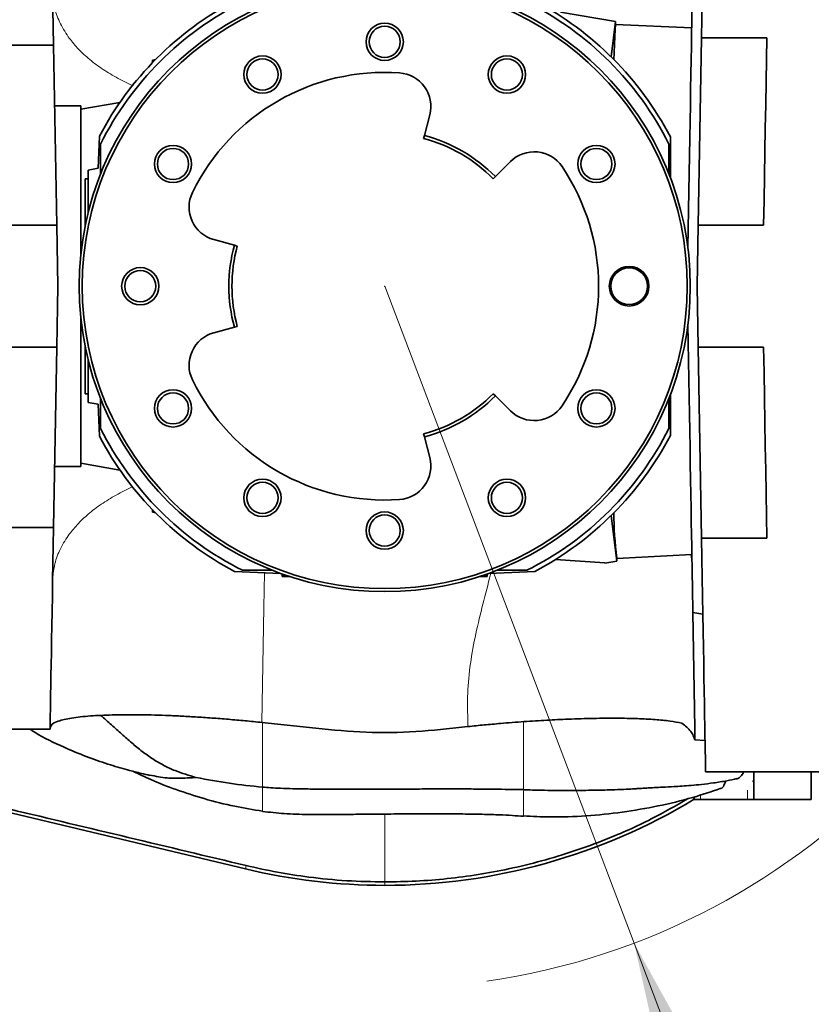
# Model space of a CAD drawing. Header units: millimetres. Extents: x 0 to 11920, y 0 to 8400.
# Tile 11 of 121: x 3462 to 3980, y 2033 to 2678. Entities that reach past the tile are written whole.
import ezdxf

# ---------------------------------------------------------------- set-up
doc = ezdxf.new("R2010")
doc.units = ezdxf.units.MM
doc.header["$LTSCALE"] = 20
doc.header["$PDSIZE"] = -1
doc.styles.add('SLDTEXTSTYLE0', font='TXT', dxfattribs={"width": 0.605})
doc.dimstyles.new('SLDDIMSTYLE12', dxfattribs={"dimtxt": 70, "dimasz": 70, "dimexe": 0, "dimexo": 0.0625, "dimgap": 17.5, "dimtad": 0, "dimtih": 1, "dimtoh": 1, "dimdec": 1, "dimlfac": 0.5, "dimrnd": 1e-09, "dimzin": 12, "dimdsep": 46, "dimtxsty": 'SLDTEXTSTYLE0', "dimsah": 1, "dimcen": 0, "dimadec": 0, "dimazin": 3, "dimtfac": 1, "dimtofl": 0, "dimtmove": 0, "dimatfit": 3, "dimfxl": 1, "dimfrac": 2, "dimtolj": 1, "dimtzin": 12, "dimarcsym": 0})

# ---------------------------------------------------------------- blocks, each defined once
blk = doc.blocks.new('_D_59')
at = {"color": 7, "linetype": 'Continuous', "lineweight": 0}
for p, q in [((3701.26, 2503.33), (3864.5, 2073.27)), ((3864.5, 2073.27), (3967.66, 1801.49)), ((3967.66, 1801.49), (4986.51, 1801.49))]:
    blk.add_line(p, q, dxfattribs=at)
at = {"color": 7, "linetype": 'Continuous', "lineweight": 18}
blk.add_solid([(3864.5, 2073.27), (3879.99, 2004.28), (3898.69, 2011.37)], dxfattribs=at)
at = {"color": 7, "linetype": 'Continuous', "lineweight": 18, "char_height": 70, "attachment_point": 1, "style": 'SLDTEXTSTYLE0'}
for s, insert in [('R230', (4377.17, 2106.59)), ('Smallest circumscribed', (3997.66, 1999.16)), ('radius axis 4', (4222.1, 1891.73))]:
    blk.add_mtext(s, dxfattribs=dict(at, insert=insert))

msp = doc.modelspace()

# ---------------------------------------------------------------- linework, layer by layer
at = {"color": 7, "linetype": 'Continuous', "lineweight": 35}
for p, q in [((3816.359546, 2682.798889), (3852.393925, 2676.616219)), ((3849.425964, 2653.555062), (3852.393925, 2676.616219)), ((3852.393925, 2676.616219), (3852.370605, 2674.680141)), ((3852.370605, 2674.680141), (3902.210452, 2672.470954)), ((3908.597194, 2665.982273), (3906.456314, 2543.330935)), ((3908.597194, 2665.982273), (3951.398991, 2665.982273)), ((3484.501891, 2661.233929), (3440.200113, 2661.233929)), ((3486.55989, 2543.330935), (3484.501891, 2661.233929)), ((3549.258105, 2651.330975), (3549.220495, 2649.637368)), ((3551.29943, 2651.767519), (3549.258105, 2651.330975)), ((3550.156288, 2650.603679), (3549.258105, 2651.330975)), ((3502.258114, 2621.331003), (3485.198401, 2621.331003)), ((3527.949177, 2623.684672), (3502.258114, 2619.154719)), ((3502.258114, 2621.331003), (3502.258114, 2523.30592)), ((3730.764855, 2615.444091), (3727.219134, 2601.971892)), ((3514.549531, 2601.620939), (3513.627909, 2580.512074)), ((3726.710096, 2600.037721), (3727.219134, 2601.971892)), ((3888.258107, 2601.065305), (3888.258107, 2574.2605)), ((3515.258111, 2596.43307), (3515.258111, 2576.842931)), ((3887.258105, 2576.842931), (3887.258105, 2596.43307)), ((3507.25811, 2579.389003), (3513.627909, 2580.512074)), ((3507.25811, 2571.747926), (3507.25811, 2579.389003)), ((3773.703107, 2575.134304), (3783.597542, 2584.941176)), ((3507.25811, 2573.730972), (3505.258106, 2573.730972)), ((3505.258106, 2543.130544), (3505.258106, 2573.730972)), ((3773.703107, 2575.134304), (3772.282616, 2573.726442)), ((3507.25811, 2551.952031), (3507.25811, 2571.747926)), ((3442.258112, 2543.330935), (3486.55989, 2543.330935)), ((3949.258111, 2543.330935), (3906.456314, 2543.330935)), ((3602.852069, 2530.16856), (3589.411922, 2533.834007)), ((3602.852069, 2530.16856), (3604.781605, 2529.642251)), ((3502.258114, 2483.356026), (3502.258114, 2385.331062)), ((3589.411922, 2472.828057), (3602.852069, 2476.493505)), ((3604.781605, 2477.019694), (3602.852069, 2476.493505)), ((3486.55989, 2463.330892), (3442.258112, 2463.330892)), ((3486.55989, 2463.330892), (3484.501891, 2345.428136)), ((3505.258106, 2432.931092), (3505.258106, 2463.531402)), ((3906.456314, 2463.330892), (3949.258111, 2463.330892)), ((3906.456314, 2463.330892), (3908.638947, 2338.2875)), ((3507.25811, 2434.91402), (3507.25811, 2454.709914)), ((3507.25811, 2432.931092), (3505.258106, 2432.931092)), ((3507.25811, 2427.272943), (3507.25811, 2434.91402)), ((3772.282616, 2432.935622), (3773.703107, 2431.527522)), ((3783.597542, 2421.720889), (3773.703107, 2431.527522)), ((3888.258107, 2432.401565), (3888.258107, 2405.596641)), ((3513.627909, 2426.149753), (3507.25811, 2427.272943)), ((3513.627909, 2426.149753), (3514.549531, 2405.041125)), ((3515.258111, 2429.819015), (3515.258111, 2410.228875)), ((3887.258105, 2410.228875), (3887.258105, 2429.819015)), ((3727.219134, 2404.690173), (3726.710096, 2406.624225)), ((3727.219134, 2404.690173), (3730.764855, 2391.217855)), ((3485.198401, 2385.331062), (3502.258114, 2385.331062)), ((3502.258114, 2387.507346), (3527.949177, 2382.977393)), ((3549.220495, 2357.024577), (3549.258105, 2355.33109)), ((3550.156288, 2356.058267), (3549.258105, 2355.33109)), ((3551.29943, 2354.894546), (3549.258105, 2355.33109)), ((3849.425964, 2353.106883), (3853.258103, 2323.331025)), ((3440.200113, 2345.428136), (3484.501891, 2345.428136)), ((3951.440744, 2338.2875), (3908.638947, 2338.2875)), ((3853.258103, 2325.129893), (3902.32373, 2327.701238)), ((3845.253415, 2322.250035), (3813.055411, 2324.383166)), ((3845.255732, 2322.003511), (3845.253415, 2322.250035)), ((3845.255732, 2322.003511), (3853.258103, 2323.331025)), ((3853.258103, 2323.331025), (3853.258103, 2325.410751)), ((3602.968179, 2316.622403), (3633.088402, 2315.307286)), ((3608.156018, 2317.330983), (3627.746202, 2317.330983)), ((3634.125568, 2313.331035), (3634.234972, 2314.895538)), ((3635.323912, 2314.448503), (3634.125568, 2313.331035)), ((3767.192296, 2314.448503), (3768.390641, 2313.331035)), ((3768.390641, 2313.331035), (3768.281233, 2314.895538)), ((3769.427808, 2315.307286), (3799.548034, 2316.622403)), ((3774.770009, 2317.330983), (3794.360202, 2317.330983)), ((3634.125568, 2313.331035), (3638.808124, 2313.331035)), ((3763.708086, 2313.331035), (3768.390641, 2313.331035)), ((3902.987517, 2289.673474), (3909.50758, 2288.52382)), ((3902.987517, 2289.673474), (3904.307626, 2214.04424)), ((3620.892085, 2217.700866), (3668.663181, 2212.740567)), ((3409.25812, 2213.330892), (3482.196145, 2213.330892)), ((3733.853033, 2212.740567), (3755.76958, 2215.016273)), ((3904.307626, 2214.04424), (3904.253475, 2206.249383)), ((3904.253475, 2206.249383), (3910.950817, 2205.840495)), ((3296.167247, 2196.793225), (3610.086821, 2121.781972)), ((3992.258109, 2185.331014), (3911.308817, 2185.331014)), ((3942.911722, 2185.331014), (3942.911722, 2179.326442)), ((3942.911722, 2179.326442), (3942.911722, 2167.326358)), ((3980.499424, 2185.331014), (3980.499424, 2179.326442)), ((3980.499424, 2179.326442), (3980.499424, 2167.326358)), ((3794.5466, 2173.543599), (3792.127829, 2173.571256)), ((3903.921418, 2168.94379), (3903.921418, 2167.326358)), ((3908.02566, 2167.326358), (3903.921418, 2167.326358)), ((3938.80748, 2167.326358), (3908.02566, 2167.326358)), ((3938.80748, 2167.326358), (3942.911722, 2167.326358)), ((3980.499424, 2167.326358), (3942.911722, 2167.326358))]:
    msp.add_line(p, q, dxfattribs=at)
at = {"color": 8, "linetype": 'Continuous', "lineweight": 18}
for p, q in [((3901.716612, 2327.669528), (3902.425326, 2321.880725)), ((3621.258102, 2218.200353), (3621.258102, 2177.161124)), ((3792.127829, 2174.055246), (3792.127829, 2218.205121)), ((3941.765107, 2179.326442), (3942.911722, 2179.326442)), ((3621.258102, 2177.161124), (3621.258102, 2176.880744)), ((3621.258102, 2176.880744), (3621.258102, 2175.370362)), ((3621.258102, 2159.612563), (3621.258102, 2175.370362)), ((3792.127829, 2172.993329), (3792.127829, 2156.378892)), ((3938.80748, 2167.326358), (3938.80748, 2173.3264)), ((3908.02566, 2170.254377), (3908.02566, 2167.326358)), ((3610.086821, 2121.781972), (3610.611342, 2123.977092)), ((3701.258104, 2111.0405), (3701.258104, 2113.299993))]:
    msp.add_line(p, q, dxfattribs=at)
at = {"color": 7, "linetype": 'Continuous', "lineweight": 35, "flags": 128}
for points in [[(3908.597194, 2665.982273), (3908.818133, 2678.639558), (3909.032307, 2690.90977), (3909.239255, 2702.76573), (3909.438513, 2714.18145), (3909.62965, 2725.131419), (3909.812234, 2735.591796), (3909.985863, 2745.539215), (3910.150163, 2754.951862), (3910.304762, 2763.808873), (3910.449319, 2772.0907), (3910.583518, 2779.779103), (3910.707079, 2786.857036), (3910.819687, 2793.309), (3910.921134, 2799.120572), (3911.011167, 2804.278997), (3911.089621, 2808.772948), (3911.156289, 2812.592414), (3911.211036, 2815.729049), (3911.253743, 2818.17582), (3911.28432, 2819.927362), (3911.302693, 2820.97986), (3911.308817, 2821.330932)], [(3482.196145, 2793.330935), (3482.202403, 2792.972115), (3482.221179, 2791.896609), (3482.252411, 2790.106919), (3482.296042, 2787.607577), (3482.351951, 2784.404901), (3482.41999, 2780.506519), (3482.500009, 2775.922206), (3482.5918, 2770.663407), (3482.695155, 2764.743117), (3482.809774, 2758.175877), (3482.935421, 2750.97802), (3483.071737, 2743.167308), (3483.218454, 2734.763053), (3483.375125, 2725.786236), (3483.541451, 2716.258791), (3483.716927, 2706.204441), (3483.901195, 2695.648101), (3484.093778, 2684.615877), (3484.294169, 2673.13495), (3484.501891, 2661.233929)], [(3899.693869, 2528.295901), (3899.696536, 2528.448966), (3899.9139, 2540.901688), (3900.129013, 2553.225663), (3900.341131, 2565.37762), (3900.549509, 2577.315477), (3900.753416, 2588.997272), (3900.952138, 2600.382355), (3901.145004, 2611.431029), (3901.331313, 2622.104552), (3901.510425, 2632.36585), (3901.681714, 2642.179158), (3901.844583, 2651.509908), (3901.998468, 2660.325912), (3902.142815, 2668.596175), (3902.277149, 2676.291731), (3902.400978, 2683.385995)], [(3852.370605, 2674.680141), (3852.1173, 2671.093848), (3851.869896, 2666.781214), (3851.629458, 2661.760953), (3851.397037, 2656.054881), (3851.242252, 2651.74177)], [(3951.398991, 2665.982273), (3951.15044, 2651.742724), (3950.895063, 2637.112048), (3950.633518, 2622.128633), (3950.366519, 2606.832174), (3950.094752, 2591.262725), (3949.818946, 2575.461534), (3949.539818, 2559.470323), (3949.258111, 2543.330935)], [(3486.55989, 2543.330935), (3486.791812, 2530.045059), (3487.024717, 2516.702202), (3487.258099, 2503.330973)], [(3905.758105, 2503.330973), (3905.991383, 2516.695765), (3906.224258, 2530.036953), (3906.456314, 2543.330935)], [(3487.258099, 2503.330973), (3487.024717, 2489.959744), (3486.791812, 2476.617006), (3486.55989, 2463.330892)], [(3906.456314, 2463.330892), (3906.224258, 2476.624993), (3905.991383, 2489.966181), (3905.758105, 2503.330973)], [(3902.987517, 2289.673474), (3902.987085, 2289.69827), (3902.977608, 2290.240672), (3902.955793, 2291.490701), (3902.921699, 2293.444303), (3902.875431, 2296.09504), (3902.817137, 2299.433854), (3902.747042, 2303.449777), (3902.665369, 2308.129218), (3902.572371, 2313.457158), (3902.468376, 2319.415239), (3902.353711, 2325.98367), (3902.22878, 2333.140996), (3902.093999, 2340.862897), (3901.9498, 2349.124101), (3901.796676, 2357.896712), (3901.635133, 2367.151645), (3901.465706, 2376.857904), (3901.288964, 2386.983541), (3901.105486, 2397.494462), (3900.915898, 2408.355859), (3900.720827, 2419.531253), (3900.520928, 2430.983928), (3900.316857, 2442.67526), (3900.109298, 2454.566625), (3899.898939, 2466.618207), (3899.693869, 2478.366044)], [(3949.258111, 2463.330892), (3949.545808, 2446.8483), (3949.830808, 2430.520919), (3950.112305, 2414.393809), (3950.389542, 2398.511317), (3950.661741, 2382.916835), (3950.928159, 2367.653754), (3951.188065, 2352.76356), (3951.440744, 2338.2875)], [(3484.501891, 2345.428136), (3484.294169, 2333.526996), (3484.093778, 2322.046188), (3483.901195, 2311.013845), (3483.716927, 2300.457624), (3483.541451, 2290.403274), (3483.375125, 2280.875829), (3483.218454, 2271.898893), (3483.071737, 2263.494638), (3482.935421, 2255.684045), (3482.809774, 2248.486188), (3482.695155, 2241.918948), (3482.5918, 2235.998538), (3482.500009, 2230.73974), (3482.41999, 2226.155427), (3482.351951, 2222.257045), (3482.296042, 2219.054368), (3482.252411, 2216.555026), (3482.221179, 2214.765456), (3482.202403, 2213.689712), (3482.196145, 2213.330892)], [(3911.308817, 2185.331014), (3911.302201, 2185.709861), (3911.282383, 2186.84521), (3911.249407, 2188.734916), (3911.203332, 2191.373733), (3911.144309, 2194.755939), (3911.07244, 2198.873428), (3910.987906, 2203.716186), (3910.890914, 2209.272531), (3910.781689, 2215.529588), (3910.660513, 2222.472337), (3910.527639, 2230.084327), (3910.383411, 2238.3472), (3910.22817, 2247.241405), (3910.062276, 2256.745485), (3909.886114, 2266.837266), (3909.700133, 2277.492431), (3909.504749, 2288.685706), (3909.300454, 2300.390151), (3909.08771, 2312.578347), (3908.867039, 2325.220731), (3908.638947, 2338.2875)]]:
    msp.add_lwpolyline(points, dxfattribs=at)
at = {"color": 8, "linetype": 'Continuous', "lineweight": 18, "flags": 128}
for points in [[(3622.603796, 2315.76505), (3622.204743, 2292.903331), (3620.892085, 2217.700866)], [(3701.258104, 2113.299993), (3701.258209, 2118.69159), (3701.25829, 2124.066976), (3701.258272, 2129.424241), (3701.258175, 2134.762195), (3701.258104, 2140.079883), (3701.258145, 2155.547288), (3701.258141, 2157.727388)]]:
    msp.add_lwpolyline(points, dxfattribs=at)
at = {"color": 7, "linetype": 'Continuous', "lineweight": 35}
for centre, radius in [((3701.258103, 2503.330928), 200.000004), ((3701.258105, 2503.331035), 197.999996), ((3701.258144, 2663.33099), 12.200037), ((3701.258125, 2663.331039), 10.200001), ((3621.258111, 2641.895082), 12.19998), ((3621.258126, 2641.895063), 10.200001), ((3781.258112, 2641.895081), 12.19998), ((3781.258124, 2641.895063), 10.200001), ((3562.694044, 2583.331016), 12.19998), ((3562.69406, 2583.330996), 10.200001), ((3839.822174, 2583.331016), 12.19998), ((3839.82219, 2583.330995), 10.200002), ((3541.258071, 2503.330983), 12.19998), ((3861.258056, 2503.330996), 12.999964), ((3861.258173, 2503.330974), 12.000044), ((3541.258094, 2503.330963), 10.200005), ((3562.694002, 2423.331059), 12.19998), ((3562.693993, 2423.330995), 10.199949), ((3839.822133, 2423.331059), 12.19998), ((3839.822124, 2423.330994), 10.19995), ((3621.258069, 2364.766873), 12.19998), ((3621.258123, 2364.766903), 10.200057), ((3781.258071, 2364.766872), 12.19998), ((3781.258121, 2364.766902), 10.200058), ((3701.258222, 2343.330978), 12.200095), ((3701.258121, 2343.330926), 10.200057)]:
    msp.add_circle(centre, radius, dxfattribs=at)
for centre, radius, start, end in [((3701.257368, 2503.331655), 210.999052, 117.763798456, 152.236172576), ((3701.257959, 2503.331099), 207.999809, 116.590184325, 153.409806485), ((3701.257799, 2503.330646), 208.000421, 26.590248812, 63.409758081), ((3701.257735, 2503.330601), 211.000501, 27.59356798, 62.236068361), ((3701.257907, 2503.331284), 139.999664, 85.999908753, 154.000092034), ((3709.489377, 2621.043505), 21.999986, 345.254914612, 86.000016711), ((3701.258413, 2503.331424), 99.99948, 44.74508876, 75.254964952), ((3701.257567, 2503.330214), 102.0009, 44.745218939, 75.25468206), ((3799.084523, 2569.315801), 21.999975, 33.999833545, 134.74513972), ((3701.258134, 2503.330973), 139.999975, 325.9999936, 34.0000064), ((3595.200357, 2555.058778), 21.999929, 154.000049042, 254.745229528), ((3701.258151, 2503.331032), 102.000049, 164.745149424, 195.254850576), ((3701.257916, 2503.330973), 99.999809, 164.745126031, 195.254873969), ((3595.200482, 2451.603193), 22.000052, 105.255020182, 205.999867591), ((3701.258173, 2503.33091), 140.000012, 205.999951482, 273.999972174), ((3701.258871, 2503.329411), 99.998289, 284.744943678, 315.255227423), ((3701.259583, 2503.328998), 101.997628, 284.744631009, 315.255027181), ((3799.084555, 2437.346376), 22.000078, 225.25500701, 325.999618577), ((3701.256998, 2503.329787), 210.998434, 207.763724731, 242.236226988), ((3701.258404, 2503.331291), 208.000406, 206.590248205, 243.409760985), ((3701.258242, 2503.330858), 207.999827, 296.590187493, 333.409805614), ((3701.259049, 2503.330034), 210.998729, 297.763781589, 332.40658207), ((3709.48937, 2385.618351), 22.000016, 273.999996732, 14.745306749), ((4068.510596, 2354.938671), 217.268345, 180.00484597, 187.810972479), ((3701.258107, 2526.699318), 315.646204, 264.072836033, 275.927163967), ((3701.257497, 2503.333949), 392.29345, 270.000088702, 301.105335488), ((3701.25784, 2503.330017), 392.289517, 256.561148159, 270.000038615)]:
    msp.add_arc(centre, radius, start, end, dxfattribs=at)
at = {"color": 7, "linetype": 'Continuous', "lineweight": 18}
msp.add_arc((3701.258106, 2503.33099), 460, 278.357783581, 355.364615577, dxfattribs=at)
at = {"color": 8, "linetype": 'Continuous', "lineweight": 18}
for points, knots in [([(3536.49909, 2634.603766), (3536.368693, 2634.65618), (3532.530103, 2636.199133), (3525.506266, 2639.9388), (3515.784462, 2645.816155), (3507.265346, 2652.309356), (3500.009783, 2659.196862), (3493.503978, 2667.091788), (3488.259119, 2676.044214), (3484.681924, 2685.996962), (3484.152212, 2692.68025), (3483.896725, 2695.903686)], [0, 0, 0, 0, 0.0049526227, 0.1457931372, 0.2794851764, 0.4051595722, 0.5224136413, 0.6313423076, 0.7645827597, 0.8864552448, 1, 1, 1, 1]), ([(3536.485724, 2372.052816), (3536.359786, 2372.002179), (3532.525813, 2370.460624), (3525.50627, 2366.723128), (3515.784516, 2360.845766), (3507.265214, 2354.352736), (3500.009907, 2347.464962), (3493.503923, 2339.570168), (3488.259099, 2330.617693), (3484.681953, 2320.664937), (3484.152219, 2313.981654), (3483.896725, 2310.75826)], [0, 0, 0, 0, 0.0047842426, 0.1456485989, 0.2793632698, 0.4050580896, 0.5223339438, 0.6312799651, 0.7645429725, 0.886437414, 1, 1, 1, 1]), ([(3755.76958, 2215.016273), (3755.57414, 2221.485989), (3755.182463, 2234.45177), (3756.774421, 2253.973792), (3760.246617, 2273.412381), (3764.811633, 2292.823948), (3768.552793, 2306.770057), (3770.44884, 2314.3163), (3770.71191, 2315.363315)], [0, 0, 0, 0, 0.1903771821, 0.3815297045, 0.5750844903, 0.7710176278, 0.9682295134, 1, 1, 1, 1])]:
    msp.add_open_spline(points, degree=3, knots=knots, dxfattribs=at)
at = {"color": 7, "linetype": 'Continuous', "lineweight": 35}
for points, knots in [([(3620.892085, 2217.700866), (3617.220219, 2218.071258), (3609.927539, 2218.806892), (3598.967756, 2219.770467), (3588.124243, 2220.616517), (3577.581371, 2221.322057), (3567.512212, 2221.882681), (3557.891382, 2222.307115), (3548.658415, 2222.598625), (3539.716457, 2222.759949), (3531.20242, 2222.782579), (3523.11496, 2222.662214), (3515.656087, 2222.3985), (3508.672724, 2221.982056), (3502.2928, 2221.409195), (3496.576447, 2220.648301), (3491.721235, 2219.7674), (3487.519546, 2218.520314), (3483.646881, 2217.265662), (3482.606733, 2215.005148), (3482.210331, 2214.143661)], [0, 0, 0, 0, 0.0784986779, 0.1559059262, 0.2340148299, 0.3098446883, 0.3806563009, 0.4485196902, 0.514680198, 0.5771397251, 0.6387458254, 0.6957708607, 0.7491767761, 0.7974787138, 0.8445853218, 0.8853108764, 0.9203614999, 0.9487313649, 0.9804614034, 1, 1, 1, 1]), ([(3577.874042, 2181.683686), (3573.20943, 2183.012378), (3565.930517, 2185.085739), (3556.585019, 2189.491401), (3549.403781, 2193.735918), (3542.430274, 2198.749678), (3535.674946, 2204.289668), (3529.040341, 2210.123052), (3522.346197, 2216.190397), (3517.764402, 2220.25885), (3515.401311, 2222.357181)], [0, 0, 0, 0, 0.19231565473, 0.3000997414, 0.40948580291, 0.52340880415, 0.6410013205, 0.75652220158, 0.87442472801, 1, 1, 1, 1]), ([(3895.727716, 2217.282203), (3893.182612, 2217.755995), (3887.42245, 2218.828297), (3877.707635, 2219.665768), (3866.091283, 2220.281993), (3852.676017, 2220.51731), (3837.600699, 2220.402664), (3822.300832, 2219.940608), (3807.080147, 2219.199297), (3792.247341, 2218.252547), (3778.60985, 2217.184167), (3766.389041, 2216.090531), (3759.323529, 2215.375788), (3755.76958, 2215.016273)], [0, 0, 0, 0, 0.0553157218, 0.12519233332, 0.2081947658, 0.30402023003, 0.41195137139, 0.53046166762, 0.63121523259, 0.73770856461, 0.84818590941, 0.92363758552, 1, 1, 1, 1]), ([(3468.992107, 2213.330892), (3470.056384, 2212.636443), (3477.159509, 2208.001602), (3489.609847, 2202.127556), (3505.664835, 2195.33225), (3519.568157, 2190.501392), (3530.199397, 2187.356308), (3537.557473, 2185.414501), (3542.418331, 2184.199987), (3545.739524, 2183.441296), (3547.565915, 2183.024076)], [0, 0, 0, 0, 0.0450608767, 0.3007419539, 0.4860547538, 0.6636637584, 0.822310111, 0.8791765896, 0.9335567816, 1, 1, 1, 1]), ([(3904.253475, 2206.249383), (3903.970616, 2207.193576), (3903.373692, 2209.186127), (3901.5026, 2211.974582), (3898.957738, 2214.75596), (3896.849925, 2216.404508), (3895.727716, 2217.282203)], [0, 0, 0, 0, 0.2068905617, 0.4366056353, 0.7000463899, 1, 1, 1, 1]), ([(3610.611342, 2123.977092), (3559.110528, 2136.276074), (3469.533391, 2157.668116), (3364.049992, 2182.812069), (3310.069136, 2195.664252), (3294.170819, 2199.449447)], [0, 0, 0, 0, 0.4882849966, 0.8492908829, 1, 1, 1, 1]), ([(3536.752544, 2185.638335), (3540.50418, 2183.831968), (3549.624229, 2179.440775), (3565.069012, 2173.426767), (3583.447078, 2167.492905), (3602.340033, 2162.672125), (3615.212932, 2160.586728), (3621.257238, 2159.607557)], [0, 0, 0, 0, 0.14068354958, 0.34199502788, 0.55945702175, 0.79314867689, 1, 1, 1, 1]), ([(3577.874042, 2181.683686), (3574.697119, 2181.500635), (3568.338622, 2181.134265), (3558.156438, 2181.127744), (3551.307591, 2182.459384), (3547.596432, 2183.180955)], [0, 0, 0, 0, 0.3138767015, 0.6282130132, 1, 1, 1, 1]), ([(3621.258102, 2175.370362), (3614.018749, 2176.117692), (3599.469797, 2177.619604), (3585.095761, 2180.324639), (3577.874042, 2181.683686)], [0, 0, 0, 0, 0.4975858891, 1, 1, 1, 1]), ([(3792.126644, 2173.609164), (3796.022278, 2173.488569), (3805.404884, 2173.198117), (3819.616683, 2173.15713), (3833.988866, 2173.241188), (3845.117845, 2173.421449), (3853.274527, 2173.683279), (3858.811345, 2173.92479), (3863.110486, 2174.152396), (3866.185925, 2174.333367), (3868.459169, 2174.472281), (3870.821678, 2174.618208), (3873.879069, 2174.804204), (3878.154652, 2175.048585), (3883.816278, 2175.347217), (3889.887016, 2175.658316), (3896.093325, 2176.023052), (3902.092206, 2176.46747), (3908.950433, 2177.126325), (3916.760978, 2178.118929), (3924.51779, 2179.339884), (3929.644249, 2180.426661), (3931.855701, 2180.895475)], [0, 0, 0, 0, 0.0834159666, 0.2009067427, 0.3041444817, 0.3910371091, 0.439122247, 0.4788090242, 0.5096532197, 0.5312655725, 0.5447469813, 0.5583986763, 0.5819271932, 0.6103058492, 0.6500589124, 0.7032723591, 0.7404095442, 0.7831204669, 0.8320132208, 0.8878526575, 0.9516218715, 1, 1, 1, 1]), ([(3920.847855, 2174.379256), (3920.98594, 2174.374702), (3922.132521, 2174.336886), (3923.489675, 2176.69), (3924.20476, 2178.502364), (3924.573086, 2179.435876)], [0, 0, 0, 0, 0.062261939, 0.5169902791, 1, 1, 1, 1]), ([(3936.240278, 2185.331014), (3936.149934, 2185.138534), (3935.674263, 2184.125113), (3934.570371, 2182.618591), (3932.916198, 2181.230865), (3931.593009, 2180.58872), (3930.986368, 2180.711065), (3930.969261, 2180.714515)], [0, 0, 0, 0, 0.08729974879, 0.45964088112, 0.74632888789, 0.99284631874, 1, 1, 1, 1]), ([(3776.235307, 2173.957494), (3774.955355, 2173.979964), (3770.347001, 2174.060866), (3761.767749, 2174.120902), (3749.946503, 2174.163601), (3736.529933, 2174.156717), (3721.948307, 2174.121186), (3706.75299, 2174.069529), (3691.55603, 2174.022217), (3676.969397, 2173.999724), (3663.544282, 2174.021994), (3651.710481, 2174.107956), (3641.715372, 2174.270365), (3633.564225, 2174.525618), (3626.95808, 2174.875175), (3623.045476, 2175.215084), (3621.258102, 2175.370362)], [0, 0, 0, 0, 0.0247749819, 0.0892001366, 0.1660373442, 0.2535567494, 0.3488537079, 0.4482403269, 0.5476373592, 0.6429658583, 0.7305394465, 0.8074565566, 0.871993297, 0.9239973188, 0.9652801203, 1, 1, 1, 1]), ([(3775.448209, 2173.978475), (3778.592203, 2173.923777), (3784.151749, 2173.827055), (3789.71198, 2173.787183), (3792.127829, 2173.769859)], [0, 0, 0, 0, 0.5655128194, 1, 1, 1, 1]), ([(3792.130385, 2156.487373), (3797.878032, 2156.192054), (3811.541641, 2155.490006), (3833.143279, 2156.353333), (3856.768594, 2158.713738), (3880.10378, 2162.795096), (3901.538107, 2167.905019), (3914.930148, 2172.374315), (3920.855708, 2174.351838)], [0, 0, 0, 0, 0.1319687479, 0.3137229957, 0.495202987, 0.6762666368, 0.8567581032, 1, 1, 1, 1]), ([(3899.949275, 2167.902854), (3891.934187, 2163.29785), (3874.545312, 2153.307212), (3849.374919, 2142.203653), (3825.316764, 2133.331706), (3804.019437, 2126.868254), (3783.019234, 2121.769832), (3762.410609, 2117.944336), (3742.19509, 2115.28824), (3721.792295, 2113.613214), (3708.102836, 2113.4044), (3701.258104, 2113.299993)], [0, 0, 0, 0, 0.13291229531, 0.2883555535, 0.39498452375, 0.5017001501, 0.60832901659, 0.70570860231, 0.80308810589, 0.9015440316, 1, 1, 1, 1]), ([(3621.258102, 2159.501699), (3625.988343, 2158.920194), (3635.923242, 2157.698862), (3650.644404, 2157.455749), (3665.200087, 2157.408162), (3678.758638, 2157.519298), (3689.39459, 2157.624152), (3697.474811, 2157.698251), (3703.958095, 2157.750175), (3711.849814, 2157.802791), (3721.337983, 2157.847253), (3732.165376, 2157.86923), (3743.657053, 2157.845343), (3755.205984, 2157.752401), (3766.111949, 2157.563589), (3775.976217, 2157.264492), (3784.521653, 2156.810565), (3789.728984, 2156.47537), (3792.127829, 2156.320956)], [0, 0, 0, 0, 0.083560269, 0.1755011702, 0.257997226, 0.339005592, 0.4133681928, 0.4446150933, 0.4807758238, 0.5271189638, 0.5830756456, 0.6472442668, 0.7170819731, 0.7846930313, 0.8498706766, 0.9084499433, 0.9578259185, 1, 1, 1, 1]), ([(3701.258104, 2113.299993), (3692.958869, 2113.451165), (3676.326356, 2113.754131), (3652.873036, 2116.116736), (3630.919945, 2119.451072), (3617.387294, 2122.466988), (3610.611342, 2123.977092)], [0, 0, 0, 0, 0.27214042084, 0.54539717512, 0.7723751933, 1, 1, 1, 1])]:
    msp.add_open_spline(points, degree=3, knots=knots, dxfattribs=at)
at = {"color": 7, "linetype": 'Continuous', "lineweight": 0}
msp.add_point((3701.258106, 2503.33099), dxfattribs=at)

# ---------------------------------------------------------------- dimensions: what is measured, and where the dimension line sits
at = {"color": 7, "linetype": 'Continuous', "lineweight": 18}
dim = msp.add_radius_dim(center=(3701.258106, 2503.33099), mpoint=(3864.499038, 2073.270066), text='<>\\PSmallest circumscribed\\Pradius axis 4', dimstyle='SLDDIMSTYLE12', dxfattribs=at)
dim.commit()
dim.dimension.update_dxf_attribs({"geometry": '_D_59', "text_midpoint": (4492.083731, 1962.636451), "dimtype": 164})

doc.saveas('drawing.dxf')
